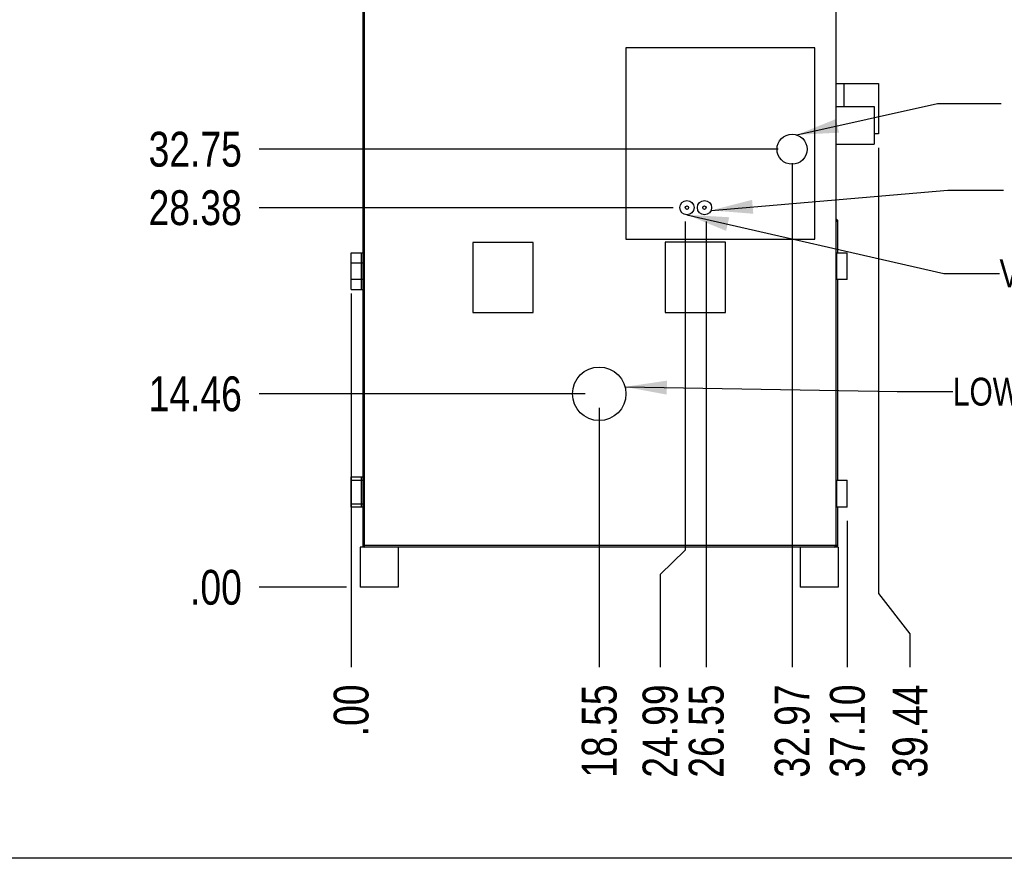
# Model space of a CAD drawing. Header units: inches. Extents: x 0 to 16, y 0 to 10.
# Tile 2 of 35: x 8.6 to 13, y 0 to 3.8. Entities that reach past the tile are written whole.
import ezdxf

# ---------------------------------------------------------------- set-up
doc = ezdxf.new("R2010")
doc.units = ezdxf.units.IN
doc.header["$LTSCALE"] = 0.935
doc.header["$MEASUREMENT"] = 0
doc.layers.get('0').update_dxf_attribs({"linetype": 'CONTINUOUS'})
doc.layers.add('02___PRT_ALL_AXES', color=7, linetype='CONTINUOUS')
doc.styles.get("Standard").update_dxf_attribs({"font": 'txt', "width": 0.8})
doc.dimstyles.new('DIMSTYLE_2', dxfattribs={"dimtxt": 0.15625, "dimasz": 0.1875, "dimexe": 0.125, "dimexo": 0.0625, "dimgap": 0.039062, "dimtad": 0, "dimtih": 1, "dimtoh": 1, "dimlfac": 16.666667, "dimzin": 4, "dimdsep": 46, "dimtxsty": 'Standard', "dimblk": '_FILLED', "dimblk1": '_FILLED', "dimblk2": '_FILLED', "dimcen": 0.09, "dimazin": 1, "dimtfac": 1, "dimtofl": 0, "dimtmove": 0, "dimatfit": 3, "dimldrblk": '_FILLED', "dimfxl": 1, "dimtolj": 1, "dimtzin": 4, "dimarcsym": 0})
doc.dimstyles.get("Standard").update_dxf_attribs({"dimtxt": 0.15625, "dimasz": 0.1875, "dimexe": 0.125, "dimexo": 0.0625, "dimgap": 0.09, "dimtad": 0, "dimtih": 1, "dimtoh": 1, "dimzin": 4, "dimdsep": 46, "dimtxsty": 'Standard', "dimblk": '_FILLED', "dimblk1": '_FILLED', "dimblk2": '_FILLED', "dimcen": 0.09, "dimazin": 1, "dimtp": 0.01, "dimtm": 0.01, "dimtfac": 1, "dimtofl": 0, "dimtmove": 0, "dimatfit": 3, "dimldrblk": '_FILLED', "dimfxl": 1, "dimtolj": 1, "dimtzin": 4, "dimarcsym": 0})

# ---------------------------------------------------------------- blocks, each defined once
blk = doc.blocks.new('*D6')
at = {"color": 2, "linetype": 'Continuous', "transparency": 16777216}
blk.add_line((11.1747, 2.0211), (11.1747, 0.8579), dxfattribs=at)
at = {"color": 2, "linetype": 'Continuous', "transparency": 16777216, "insert": (11.0965, 0.7798), "char_height": 0.15625, "width": 0.625, "attachment_point": 3, "rotation": 90, "line_spacing_factor": 0.9}
blk.add_mtext('18.55', dxfattribs=at)
blk = doc.blocks.new('_FILLED')
at = {"color": 0, "linetype": 'ByBlock'}
blk.add_solid([(0, 0), (-1, 0.167), (-1, -0.167)], dxfattribs=at)
blk = doc.blocks.new('*D7')
at = {"color": 2, "linetype": 'Continuous', "transparency": 16777216}
blk.add_line((10.0616, 2.5333), (10.0616, 0.8579), dxfattribs=at)
at = {"color": 2, "linetype": 'Continuous', "transparency": 16777216, "insert": (9.9834, 0.7798), "char_height": 0.15625, "width": 0.375, "attachment_point": 3, "rotation": 90, "line_spacing_factor": 0.9}
blk.add_mtext('.00', dxfattribs=at)
blk = doc.blocks.new('*D8')
at = {"color": 2, "linetype": 'Continuous', "transparency": 16777216}
for p, q in [((12.428, 3.1877), (12.428, 1.1881)), ((12.428, 1.1881), (12.5686, 1.0063)), ((12.5686, 1.0063), (12.5686, 0.8579))]:
    blk.add_line(p, q, dxfattribs=at)
at = {"color": 2, "linetype": 'Continuous', "transparency": 16777216, "insert": (12.4904, 0.7798), "char_height": 0.15625, "width": 0.625, "attachment_point": 3, "rotation": 90, "line_spacing_factor": 0.9}
blk.add_mtext('39.44', dxfattribs=at)
blk = doc.blocks.new('*D9')
at = {"color": 2, "linetype": 'Continuous', "transparency": 16777216}
blk.add_line((12.2877, 1.5133), (12.2877, 0.8579), dxfattribs=at)
at = {"color": 2, "linetype": 'Continuous', "transparency": 16777216, "insert": (12.2096, 0.7798), "char_height": 0.15625, "width": 0.625, "attachment_point": 3, "rotation": 90, "line_spacing_factor": 0.9}
blk.add_mtext('37.10', dxfattribs=at)
blk = doc.blocks.new('*D10')
at = {"color": 2, "linetype": 'Continuous', "transparency": 16777216}
for p, q in [((11.5608, 2.8561), (11.5608, 1.382)), ((11.5608, 1.382), (11.4476, 1.2729)), ((11.4476, 1.2729), (11.4476, 0.8579))]:
    blk.add_line(p, q, dxfattribs=at)
at = {"color": 2, "linetype": 'Continuous', "transparency": 16777216, "insert": (11.3694, 0.7798), "char_height": 0.15625, "width": 0.625, "attachment_point": 3, "rotation": 90, "line_spacing_factor": 0.9}
blk.add_mtext('24.99', dxfattribs=at)
blk = doc.blocks.new('*D11')
at = {"color": 2, "linetype": 'Continuous', "transparency": 16777216}
blk.add_line((11.6544, 2.8561), (11.6544, 0.8579), dxfattribs=at)
at = {"color": 2, "linetype": 'Continuous', "transparency": 16777216, "insert": (11.5763, 0.7798), "char_height": 0.15625, "width": 0.625, "attachment_point": 3, "rotation": 90, "line_spacing_factor": 0.9}
blk.add_mtext('26.55', dxfattribs=at)
blk = doc.blocks.new('*D12')
at = {"color": 2, "linetype": 'Continuous', "transparency": 16777216}
blk.add_line((12.0398, 3.1184), (12.0398, 0.8579), dxfattribs=at)
at = {"color": 2, "linetype": 'Continuous', "transparency": 16777216, "insert": (11.9617, 0.7798), "char_height": 0.15625, "width": 0.625, "attachment_point": 3, "rotation": 90, "line_spacing_factor": 0.9}
blk.add_mtext('32.97', dxfattribs=at)
blk = doc.blocks.new('*D13')
at = {"color": 2, "linetype": 'Continuous', "transparency": 16777216}
blk.add_line((11.1122, 2.0836), (9.6496, 2.0836), dxfattribs=at)
at = {"color": 2, "linetype": 'Continuous', "transparency": 16777216, "insert": (9.5715, 2.1617), "char_height": 0.15625, "width": 0.625, "attachment_point": 3, "line_spacing_factor": 0.9}
blk.add_mtext('14.46', dxfattribs=at)
blk = doc.blocks.new('*D14')
at = {"color": 2, "linetype": 'Continuous', "transparency": 16777216}
blk.add_line((10.0404, 1.2158), (9.6496, 1.2158), dxfattribs=at)
at = {"color": 2, "linetype": 'Continuous', "transparency": 16777216, "insert": (9.5715, 1.2939), "char_height": 0.15625, "width": 0.375, "attachment_point": 3, "line_spacing_factor": 0.9}
blk.add_mtext('.00', dxfattribs=at)
blk = doc.blocks.new('*D15')
at = {"color": 2, "linetype": 'Continuous', "transparency": 16777216}
blk.add_line((11.5058, 2.9186), (9.6496, 2.9186), dxfattribs=at)
at = {"color": 2, "linetype": 'Continuous', "transparency": 16777216, "insert": (9.5715, 2.9967), "char_height": 0.15625, "width": 0.625, "attachment_point": 3, "line_spacing_factor": 0.9}
blk.add_mtext('28.38', dxfattribs=at)
blk = doc.blocks.new('*D16')
at = {"color": 2, "linetype": 'Continuous', "transparency": 16777216}
blk.add_line((11.9773, 3.1809), (9.6496, 3.1809), dxfattribs=at)
at = {"color": 2, "linetype": 'Continuous', "transparency": 16777216, "insert": (9.5715, 3.259), "char_height": 0.15625, "width": 0.625, "attachment_point": 3, "line_spacing_factor": 0.9}
blk.add_mtext('32.75', dxfattribs=at)
blk = doc.blocks.new('*D17')
at = {"color": 2, "linetype": 'Continuous', "transparency": 16777216}
blk.add_line((11.1122, 5.3375), (9.6496, 5.3375), dxfattribs=at)
at = {"color": 2, "linetype": 'Continuous', "transparency": 16777216, "insert": (9.5715, 5.4156), "char_height": 0.15625, "width": 0.625, "attachment_point": 3, "line_spacing_factor": 0.9}
blk.add_mtext('68.69', dxfattribs=at)

msp = doc.modelspace()

# ---------------------------------------------------------------- linework, layer by layer
at = {"color": 7, "linetype": 'Continuous'}
for p, q in [((10.11353, 5.0147), (10.11353, 1.4036)), ((10.12133, 1.3958), (10.12133, 5.0225)), ((12.23578, 5.0147), (12.23578, 1.4036)), ((11.29468, 3.63572), (11.29468, 2.77762)), ((12.14158, 3.63572), (11.29468, 3.63572)), ((12.14158, 2.77762), (12.14158, 3.63572)), ((12.23578, 3.47517), (12.42804, 3.47517)), ((12.27264, 3.47517), (12.27264, 3.37199)), ((12.42804, 3.47517), (12.42804, 3.25017)), ((12.23578, 3.37199), (12.40828, 3.37199)), ((12.40828, 3.37199), (12.40828, 3.20324)), ((12.42804, 3.25017), (12.40828, 3.25017)), ((12.23578, 3.20324), (12.40828, 3.20324)), ((12.23578, 2.8658), (12.23752, 2.8658)), ((12.23578, 2.8583), (12.23751, 2.8583)), ((12.23752, 2.8658), (12.23751, 2.8583)), ((12.23751, 2.7158), (12.23751, 2.8583)), ((12.24531, 2.85801), (12.24497, 2.8603)), ((12.24531, 2.7158), (12.24531, 2.85801)), ((10.60838, 2.76178), (10.60838, 2.44903)), ((10.87853, 2.76178), (10.60838, 2.76178)), ((10.87853, 2.44903), (10.87853, 2.76178)), ((11.29468, 2.77762), (12.14158, 2.77762)), ((11.74093, 2.76411), (11.47078, 2.76411)), ((11.47078, 2.76411), (11.47078, 2.44903)), ((11.74093, 2.44903), (11.74093, 2.76411)), ((12.23751, 1.6958), (12.23751, 2.5958)), ((12.24531, 1.6958), (12.24531, 2.5958)), ((10.60838, 2.44903), (10.87853, 2.44903)), ((11.47078, 2.44903), (11.74093, 2.44903)), ((12.23751, 1.4036), (12.23751, 1.5758)), ((12.24531, 1.4033), (12.24531, 1.5758)), ((12.23751, 1.4036), (10.11353, 1.4036)), ((12.22798, 1.3958), (10.12133, 1.3958)), ((12.23751, 1.4036), (12.23769, 1.39884)), ((12.24531, 1.4033), (12.23751, 1.4036)), ((12.23769, 1.39884), (12.23781, 1.39587)), ((12.24494, 1.40096), (12.24531, 1.4033)), ((16, 0), (0, 0))]:
    msp.add_line(p, q, dxfattribs=at)
for points in [[(12.24497, 2.8603), (12.24335, 2.86318), (12.2407, 2.86513), (12.23752, 2.8658)], [(12.24059, 1.39636), (12.24324, 1.39813), (12.24494, 1.40096)]]:
    msp.add_lwpolyline(points, dxfattribs=at)
for centre, start, end in [((10.12133, 1.4036), 180, 270), ((12.22798, 1.4036), 270, 360)]:
    msp.add_arc(centre, 0.0078, start, end, dxfattribs=at)
msp.add_open_spline([(12.23751, 2.8583), (12.23802, 2.8583), (12.23901, 2.8583), (12.24046, 2.85829), (12.24179, 2.85826), (12.24296, 2.85823), (12.24391, 2.85819), (12.24457, 2.85814), (12.24495, 2.85811), (12.24514, 2.85808), (12.24524, 2.85806), (12.24531, 2.85803), (12.24531, 2.85802)], degree=3, knots=[0, 0, 0, 0, 0.1946465, 0.3817994, 0.5542911, 0.7054976, 0.8296441, 0.9220311, 0.955201, 0.9792866, 0.9940256, 1, 1, 1, 1], dxfattribs=at)
at = {"layer": '02___PRT_ALL_AXES', "color": 7, "linetype": 'Continuous'}
for p, q in [((10.06156, 2.5508), (10.06157, 2.7158)), ((10.06157, 2.7158), (10.11353, 2.7158)), ((10.10881, 2.5508), (10.10879, 2.7158)), ((12.23578, 2.7158), (12.28773, 2.7158)), ((12.24051, 2.5958), (12.24051, 2.7158)), ((12.28773, 2.5958), (12.28773, 2.7158)), ((10.06156, 2.6708), (10.11353, 2.6708)), ((10.11353, 2.5958), (10.06157, 2.5958)), ((12.28773, 2.5958), (12.23578, 2.5958)), ((10.06156, 2.5508), (10.11353, 2.5508)), ((10.06156, 1.7108), (10.11353, 1.7108)), ((10.06157, 1.5758), (10.06156, 1.7108)), ((10.06157, 1.6958), (10.11353, 1.6958)), ((10.10879, 1.5758), (10.10881, 1.7108)), ((12.23578, 1.6958), (12.28773, 1.6958)), ((12.24051, 1.5758), (12.24051, 1.6958)), ((12.28773, 1.5758), (12.28773, 1.6958)), ((10.06156, 1.5908), (10.11353, 1.5908)), ((10.11353, 1.5758), (10.06157, 1.5758)), ((12.28773, 1.5758), (12.23578, 1.5758)), ((10.12133, 1.3958), (10.10295, 1.3958)), ((10.10295, 1.3958), (10.10295, 1.2158)), ((10.27335, 1.3958), (10.27335, 1.2158)), ((12.07596, 1.3958), (12.07596, 1.2158)), ((12.24636, 1.3958), (12.22798, 1.3958)), ((12.24636, 1.3958), (12.24636, 1.2158)), ((10.27335, 1.2158), (10.10295, 1.2158)), ((12.24636, 1.2158), (12.07596, 1.2158))]:
    msp.add_line(p, q, dxfattribs=at)
for centre, radius in [((12.03983, 3.18088), 0.0675), ((11.56828, 2.91862), 0.03188), ((11.56828, 2.91862), 0.0075), ((11.64688, 2.91862), 0.03188), ((11.64688, 2.91862), 0.0075), ((11.17465, 2.08361), 0.12)]:
    msp.add_circle(centre, radius, dxfattribs=at)

# ---------------------------------------------------------------- texts
at = {"color": 2, "linetype": 'Continuous', "char_height": 0.125, "attachment_point": 1, "line_spacing_factor": 0.9}
for s, insert, width in [('VACUUM', (12.97046, 2.68641), 0.6), ('LOWER EXHAUST', (12.76149, 2.15585), 1.3)]:
    msp.add_mtext(s, dxfattribs=dict(at, insert=insert, width=width))

# ---------------------------------------------------------------- dimensions: what is measured, and where the dimension line sits
at = {"color": 2, "linetype": 'Continuous'}
for feature_location, offset, dtype, origin, picture, middle in [((11.11215, 5.33749), (-1.46256, 0), 0, (11.17465, 1.2158), '*D17', (9.25897, 5.33749)), ((11.97733, 3.18088), (-2.32774, 0), 0, (12.03983, 1.2158), '*D16', (9.26287, 3.18088)), ((12.42804, 3.18767), (0.14052, -2.32973), 1, (10.06157, 3.25017), '*D8', (12.56856, 0.47122)), ((12.03983, 3.11838), (0, -2.26044), 1, (10.06157, 3.18088), '*D12', (12.03983, 0.46731)), ((11.50578, 2.91862), (-1.85619, 0), 0, (11.56828, 1.2158), '*D15', (9.26287, 2.91862)), ((11.56078, 2.85612), (-0.11321, -1.99818), 1, (10.06157, 2.91862), '*D10', (11.44757, 0.46731)), ((11.65438, 2.85612), (0, -1.99818), 1, (10.06157, 2.91862), '*D11', (11.65438, 0.47122)), ((10.0615730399, 2.5333022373), (0, -1.6753623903), 1, (10.0615730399, 2.5958022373), '*D7', (10.0615731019, 0.6040334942)), ((11.17465, 2.02111), (0, -1.16317), 1, (10.06157, 2.5958), '*D6', (11.17465, 0.48685)), ((11.11215, 2.08361), (-1.46256, 0), 0, (10.10295, 1.2158), '*D13', (9.27459, 2.08361)), ((12.28773, 1.5133), (0, -0.65536), 1, (10.06157, 1.5758), '*D9', (12.28773, 0.46731)), ((10.0404454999, 1.2158022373), (-0.3908533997, 0), 0, (10.1029454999, 1.2158022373), '*D14', (9.3956859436, 1.2158022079))]:
    dim = msp.add_ordinate_dim(feature_location=feature_location, offset=offset, dtype=dtype, origin=origin, dimstyle='DIMSTYLE_2', dxfattribs=at)
    dim.commit()
    dim.dimension.update_dxf_attribs({"geometry": picture, "text_midpoint": middle})

# ---------------------------------------------------------------- leaders
for points in [[(12.06069, 3.24508), (12.6925, 3.38528), (12.97774, 3.38528)], [(11.67633, 2.90642), (12.73895, 2.99759), (12.98895, 2.99759)], [(11.56828, 2.88675), (12.72046, 2.62391), (12.97046, 2.62391)], [(11.29055, 2.11471), (12.51149, 2.09335), (12.76149, 2.09335)]]:
    msp.add_leader(points, dimstyle='Standard', override={"dimtad": 0}, dxfattribs=at)

doc.saveas('drawing.dxf')
